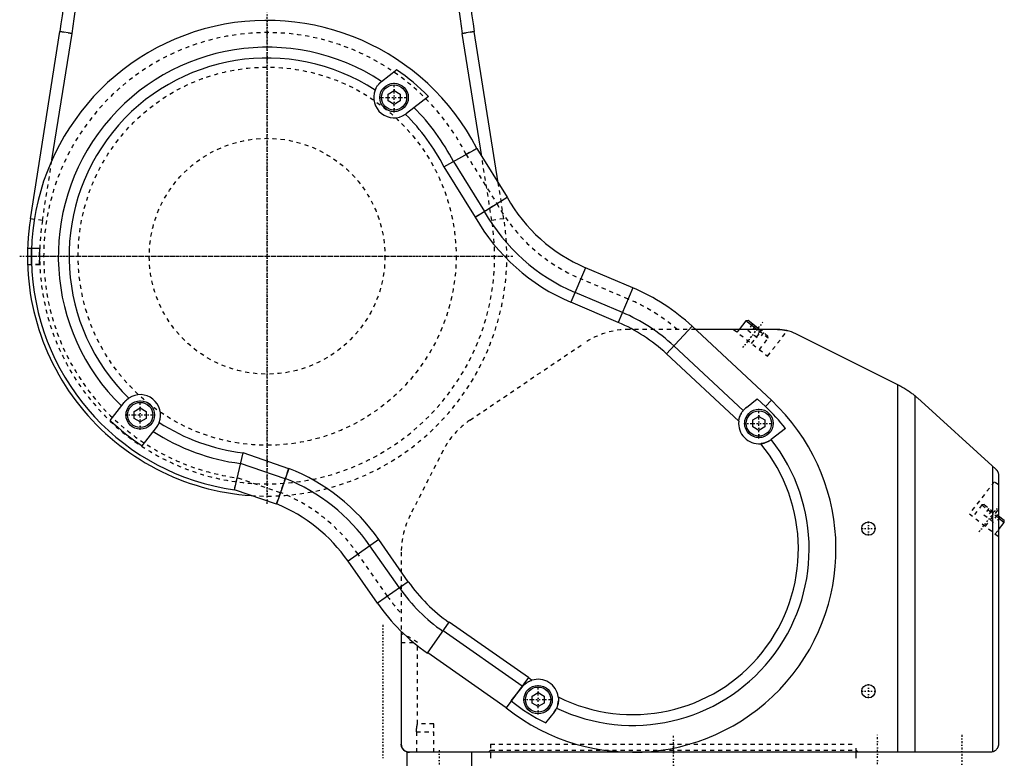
# Model space of a CAD drawing. Extents: x -415 to 202, y -1 to 644.
# Tile 2 of 6: x -161 to 81, y 197 to 378. Entities that reach past the tile are written whole.
import ezdxf

# ---------------------------------------------------------------- set-up
doc = ezdxf.new("R2010")
doc.units = 0
doc.linetypes.add('CENTER', pattern=[1.5, 0.45, -0.5, 0.05, -0.5])
doc.linetypes.add('DASHED', pattern=[2, 1, -1])
for name, color, linetype in [('AM_0', 7, 'CONTINUOUS'), ('AM_3', 7, 'DASHED'), ('AM_7', 7, 'CENTER')]:
    doc.layers.add(name, color=color, linetype=linetype)

msp = doc.modelspace()

# ---------------------------------------------------------------- linework, layer by layer
at = {"layer": 'AM_0', "color": 7, "linetype": 'CONTINUOUS'}
for p, q in [((-158.27, 329.23), (-150.98, 375.29)), ((-152.95, 343.67), (-148.02, 374.82)), ((-148, 374.81), (-150.98, 375.29)), ((-49.02, 375.29), (-52, 374.81)), ((-47.19, 344.56), (-51.98, 374.82)), ((-43.12, 338.05), (-49.02, 375.29)), ((-71.84, 362.98), (-68.12, 365.89)), ((-70.25, 359.9), (-68.76, 360.76)), ((-70.25, 358.18), (-70.25, 359.9)), ((-68.76, 360.76), (-67.27, 359.9)), ((-67.27, 359.9), (-67.27, 358.18)), ((-60.29, 359.31), (-65.68, 355.1)), ((-68.76, 357.32), (-70.25, 358.18)), ((-67.27, 358.18), (-68.76, 357.32)), ((-56.48, 341.97), (-48.42, 346.53)), ((-48.42, 346.53), (-40.93, 334.54)), ((-56.48, 341.97), (-48.77, 329.64)), ((-54.17, 343.27), (-46.53, 331.04)), ((-48.8, 329.62), (-40.93, 334.54)), ((-157.29, 329.07), (-158.27, 329.23)), ((-21.64, 317.18), (-25.26, 308.67)), ((-9.99, 312.23), (-21.64, 317.18)), ((-12.57, 306.16), (-24.22, 311.11)), ((-9.99, 312.23), (-13.6, 303.72)), ((-13.6, 303.72), (-25.26, 308.67)), ((17.8, 304.12), (16.15, 302)), ((18.37, 304.19), (17.8, 304.12)), ((20.52, 302), (17.8, 304.12)), ((21.17, 302), (18.37, 304.19)), ((4.57, 302.78), (-1.73, 296.01)), ((24.1, 284.57), (4.57, 302.78)), ((25.63, 302), (5.41, 302)), ((55.53, 288.23), (30.1, 300.94)), ((16.06, 279.42), (-1.73, 296.01)), ((17.15, 282.03), (0.07, 297.95)), ((55.16, 288.41), (55.16, 198)), ((-138.62, 279.62), (-135.17, 284.03)), ((17.95, 282.81), (20.63, 284.9)), ((20.63, 284.9), (22.65, 283.01)), ((24.1, 284.57), (22.65, 283.01)), ((59.45, 198), (59.45, 285.65)), ((60.03, 285.14), (79.34, 267.6)), ((-132.72, 281.81), (-131.23, 282.67)), ((-132.72, 280.09), (-132.72, 281.81)), ((-131.23, 282.67), (-129.74, 281.81)), ((-129.74, 281.81), (-129.74, 280.09)), ((-131.23, 279.23), (-132.72, 280.09)), ((-129.74, 280.09), (-131.23, 279.23)), ((19.54, 279.73), (21.03, 280.59)), ((19.54, 278.01), (19.54, 279.73)), ((21.03, 280.59), (22.52, 279.73)), ((22.52, 279.73), (22.52, 278.01)), ((-127.29, 277.87), (-130.8, 273.38)), ((21.03, 277.15), (19.54, 278.01)), ((22.52, 278.01), (21.03, 277.15)), ((27.59, 277.65), (24.06, 274.9)), ((-108.06, 262.56), (-105.93, 271.61)), ((-94.69, 267.74), (-105.93, 271.61)), ((-95.55, 265.23), (-106.53, 269.01)), ((-94.66, 267.82), (-97.7, 258.99)), ((78.6, 198.09), (78.6, 268.28)), ((80, 266.11), (80, 200)), ((-97.7, 258.99), (-108.06, 262.56)), ((80, 256.14), (81.36, 255.07)), ((80, 255.63), (81.43, 254.51)), ((80, 252.68), (81.43, 254.51)), ((81.43, 254.51), (81.36, 255.07)), ((-72.52, 250.31), (-80.09, 245.01)), ((-65.25, 239.94), (-72.52, 250.31)), ((-67.42, 238.42), (-74.69, 248.79)), ((-72.83, 234.64), (-80.09, 245.01)), ((-65.25, 239.94), (-72.83, 234.64)), ((-60.55, 222.36), (-55.19, 230.01)), ((-37.25, 214.22), (-56.71, 227.84)), ((-35.66, 216.34), (-55.19, 230.01)), ((-67, 227.73), (-67, 200)), ((-41.21, 208.94), (-60.49, 222.44)), ((-35.66, 216.34), (-41.21, 208.94)), ((-39.91, 210.62), (-37.25, 214.02)), ((-34.8, 211.8), (-33.31, 212.66)), ((-34.8, 210.08), (-34.8, 211.8)), ((-33.31, 212.66), (-31.82, 211.8)), ((-31.82, 211.8), (-31.82, 210.08)), ((-33.31, 209.22), (-34.8, 210.08)), ((-31.82, 210.08), (-33.31, 209.22)), ((-29.37, 207.86), (-31.45, 205.2)), ((-65.63, 198), (-65.63, 188.8)), ((78, 198), (-65.63, 198)), ((-49.63, 188.8), (-49.63, 198)), ((-45, 198), (-45, 196.5)), ((45, 196.5), (45, 198))]:
    msp.add_line(p, q, dxfattribs=at)
for points in [[(-73.41, 360.87, 0), (-73.38, 360.95, 0), (-73.31, 361.11, 0), (-73.23, 361.27, 0), (-73.19, 361.35, 0), (-73.15, 361.43, 0), (-73.07, 361.58, 0), (-72.98, 361.73, 0), (-72.88, 361.87, 0), (-72.79, 362, 0), (-72.69, 362.13, 0), (-72.64, 362.19, 0), (-72.59, 362.25, 0), (-72.5, 362.36, 0), (-72.4, 362.47, 0), (-72.3, 362.57, 0), (-72.21, 362.66, 0), (-72.12, 362.74, 0), (-72.08, 362.78, 0), (-72.03, 362.82, 0), (-71.95, 362.89, 0), (-71.87, 362.95, 0), (-71.84, 362.98, 0)], [(-65.68, 355.1, 0), (-65.73, 355.07, 0), (-65.82, 355, 0), (-65.91, 354.93, 0), (-65.96, 354.9, 0)], [(25.63, 302, 0), (25.75, 302, 0), (25.99, 301.99, 0), (26.21, 301.98, 0), (26.32, 301.98, 0), (26.43, 301.97, 0), (26.63, 301.95, 0), (26.82, 301.93, 0), (27, 301.91, 0), (27.17, 301.88, 0), (27.33, 301.85, 0), (27.4, 301.84, 0), (27.47, 301.83, 0), (27.6, 301.8, 0), (27.72, 301.78, 0), (27.82, 301.76, 0), (27.9, 301.74, 0), (27.97, 301.72, 0), (27.99, 301.72, 0), (28.02, 301.71, 0), (28.05, 301.7, 0), (28.07, 301.7, 0), (28.07, 301.7, 0)], [(55.53, 288.23, 0), (55.66, 288.16, 0), (55.93, 288.02, 0), (56.19, 287.88, 0), (56.32, 287.81, 0), (56.45, 287.73, 0), (56.7, 287.59, 0), (56.95, 287.44, 0), (57.19, 287.29, 0), (57.42, 287.14, 0), (57.65, 287, 0), (57.76, 286.92, 0), (57.86, 286.85, 0), (58.07, 286.71, 0), (58.28, 286.56, 0), (58.49, 286.41, 0), (58.69, 286.26, 0), (58.88, 286.11, 0), (58.97, 286.04, 0), (59.06, 285.97, 0), (59.23, 285.83, 0), (59.38, 285.71, 0), (59.45, 285.65, 0)], [(-135.17, 284.03, 0), (-135.15, 284.06, 0), (-135.1, 284.12, 0), (-135.04, 284.18, 0), (-135.02, 284.21, 0), (-134.99, 284.25, 0), (-134.93, 284.31, 0), (-134.88, 284.37, 0), (-134.82, 284.43, 0), (-134.76, 284.49, 0), (-134.7, 284.55, 0), (-134.66, 284.58, 0), (-134.63, 284.61, 0), (-134.57, 284.67, 0), (-134.5, 284.73, 0), (-134.43, 284.79, 0), (-134.36, 284.85, 0), (-134.29, 284.9, 0), (-134.26, 284.93, 0), (-134.22, 284.96, 0), (-134.15, 285.01, 0), (-134.07, 285.06, 0), (-134.03, 285.09, 0)], [(59.45, 285.65, 0), (59.55, 285.56, 0), (59.74, 285.4, 0), (59.93, 285.23, 0), (60.03, 285.14, 0)], [(16.06, 279.42, 0), (16.07, 279.52, 0), (16.1, 279.71, 0), (16.14, 279.91, 0), (16.16, 280, 0), (16.18, 280.1, 0), (16.23, 280.29, 0), (16.29, 280.47, 0), (16.35, 280.64, 0), (16.42, 280.8, 0), (16.49, 280.96, 0), (16.52, 281.03, 0), (16.56, 281.1, 0), (16.63, 281.24, 0), (16.7, 281.38, 0), (16.78, 281.5, 0), (16.85, 281.62, 0), (16.93, 281.72, 0), (16.96, 281.77, 0), (16.99, 281.82, 0), (17.06, 281.91, 0), (17.12, 281.99, 0), (17.15, 282.03, 0)], [(17.15, 282.03, 0), (17.27, 282.17, 0), (17.53, 282.44, 0), (17.81, 282.69, 0), (17.95, 282.81, 0)], [(-126.57, 279.13, 0), (-126.59, 279.09, 0), (-126.62, 279.01, 0), (-126.66, 278.93, 0), (-126.67, 278.89, 0), (-126.69, 278.86, 0), (-126.73, 278.78, 0), (-126.76, 278.71, 0), (-126.8, 278.63, 0), (-126.84, 278.56, 0), (-126.88, 278.49, 0), (-126.9, 278.45, 0), (-126.92, 278.42, 0), (-126.96, 278.35, 0), (-127, 278.28, 0), (-127.05, 278.21, 0), (-127.09, 278.15, 0), (-127.13, 278.08, 0), (-127.16, 278.05, 0), (-127.18, 278.02, 0), (-127.22, 277.96, 0), (-127.27, 277.9, 0), (-127.29, 277.87, 0)], [(24.06, 274.9, 0), (24.03, 274.87, 0), (23.95, 274.81, 0), (23.86, 274.75, 0), (23.81, 274.71, 0), (23.76, 274.68, 0), (23.65, 274.61, 0), (23.53, 274.54, 0), (23.41, 274.47, 0), (23.27, 274.4, 0), (23.19, 274.36, 0), (23.16, 274.35, 0), (23.14, 274.34, 0), (23.13, 274.33, 0), (23.12, 274.33, 0), (23.09, 274.31, 0), (23.07, 274.3, 0), (23.05, 274.3, 0), (23.04, 274.29, 0), (23.02, 274.28, 0), (22.99, 274.27, 0), (22.98, 274.26, 0), (22.96, 274.26, 0), (22.94, 274.25, 0), (22.91, 274.24, 0), (22.89, 274.23, 0), (22.86, 274.22, 0), (22.83, 274.21, 0), (22.82, 274.2, 0), (22.8, 274.2, 0), (22.78, 274.19, 0), (22.75, 274.18, 0), (22.72, 274.17, 0), (22.69, 274.16, 0), (22.67, 274.15, 0), (22.65, 274.14, 0), (22.64, 274.14, 0), (22.61, 274.13, 0), (22.58, 274.12, 0), (22.48, 274.09, 0), (22.31, 274.04, 0), (22.13, 273.99, 0), (22.04, 273.97, 0), (21.94, 273.95, 0), (21.76, 273.92, 0), (21.57, 273.9, 0), (21.47, 273.89, 0)], [(79.34, 267.6, 0), (79.38, 267.56, 0), (79.45, 267.5, 0), (79.51, 267.43, 0), (79.54, 267.39, 0), (79.57, 267.35, 0), (79.63, 267.28, 0), (79.68, 267.2, 0), (79.73, 267.12, 0), (79.78, 267.03, 0), (79.82, 266.95, 0), (79.84, 266.9, 0), (79.86, 266.86, 0), (79.89, 266.77, 0), (79.92, 266.68, 0), (79.94, 266.6, 0), (79.96, 266.51, 0), (79.98, 266.42, 0), (79.98, 266.37, 0), (79.99, 266.33, 0), (80, 266.24, 0), (80, 266.16, 0), (80, 266.11, 0)], [(-37.15, 214.14, 0), (-37.12, 214.17, 0), (-37.06, 214.25, 0), (-36.98, 214.33, 0), (-36.94, 214.37, 0), (-36.9, 214.42, 0), (-36.81, 214.51, 0), (-36.71, 214.6, 0), (-36.6, 214.7, 0), (-36.49, 214.8, 0), (-36.42, 214.86, 0), (-36.4, 214.87, 0), (-36.38, 214.89, 0), (-36.36, 214.9, 0), (-36.35, 214.91, 0), (-36.33, 214.92, 0), (-36.31, 214.94, 0), (-36.3, 214.95, 0), (-36.29, 214.96, 0), (-36.27, 214.97, 0), (-36.24, 214.99, 0), (-36.23, 215, 0), (-36.22, 215.01, 0), (-36.2, 215.02, 0), (-36.17, 215.04, 0), (-36.15, 215.05, 0), (-36.13, 215.07, 0), (-36.1, 215.09, 0), (-36.09, 215.1, 0), (-36.08, 215.1, 0), (-36.05, 215.12, 0), (-36.03, 215.14, 0), (-35.94, 215.19, 0), (-35.79, 215.28, 0), (-35.63, 215.37, 0), (-35.46, 215.45, 0), (-35.38, 215.49, 0), (-35.29, 215.53, 0), (-35.12, 215.6, 0), (-34.94, 215.67, 0), (-34.85, 215.7, 0)], [(-37.25, 214.02, 0), (-37.23, 214.04, 0), (-37.2, 214.08, 0), (-37.17, 214.12, 0), (-37.15, 214.14, 0)], [(-28.36, 211.61, 0), (-28.34, 211.52, 0), (-28.33, 211.33, 0), (-28.31, 211.14, 0), (-28.31, 211.05, 0), (-28.31, 210.95, 0), (-28.31, 210.77, 0), (-28.32, 210.59, 0), (-28.33, 210.48, 0), (-28.33, 210.45, 0), (-28.34, 210.42, 0), (-28.34, 210.41, 0), (-28.34, 210.39, 0), (-28.34, 210.36, 0), (-28.35, 210.33, 0), (-28.35, 210.3, 0), (-28.35, 210.28, 0), (-28.36, 210.25, 0), (-28.36, 210.23, 0), (-28.36, 210.22, 0), (-28.37, 210.19, 0), (-28.37, 210.16, 0), (-28.38, 210.13, 0), (-28.38, 210.11, 0), (-28.38, 210.08, 0), (-28.39, 210.06, 0), (-28.39, 210.05, 0), (-28.39, 210.02, 0), (-28.4, 210, 0), (-28.4, 209.98, 0), (-28.41, 209.97, 0), (-28.41, 209.94, 0), (-28.42, 209.91, 0), (-28.42, 209.9, 0), (-28.42, 209.89, 0), (-28.43, 209.86, 0), (-28.43, 209.84, 0), (-28.45, 209.75, 0), (-28.49, 209.6, 0), (-28.53, 209.46, 0), (-28.58, 209.33, 0), (-28.62, 209.21, 0), (-28.64, 209.15, 0), (-28.66, 209.1, 0), (-28.7, 209, 0), (-28.74, 208.9, 0), (-28.76, 208.86, 0)], [(-28.76, 208.86, 0), (-28.85, 208.69, 0), (-29.03, 208.35, 0), (-29.25, 208.02, 0), (-29.37, 207.86, 0)], [(-66.56, 198.75, 0), (-66.58, 198.78, 0), (-66.62, 198.83, 0), (-66.67, 198.89, 0), (-66.69, 198.92, 0), (-66.7, 198.95, 0), (-66.74, 199.02, 0), (-66.78, 199.08, 0), (-66.81, 199.15, 0), (-66.84, 199.22, 0), (-66.87, 199.29, 0), (-66.88, 199.33, 0), (-66.9, 199.36, 0), (-66.92, 199.44, 0), (-66.94, 199.51, 0), (-66.96, 199.59, 0), (-66.97, 199.66, 0), (-66.98, 199.74, 0), (-66.99, 199.77, 0), (-66.99, 199.81, 0), (-67, 199.89, 0), (-67, 199.96, 0), (-67, 200, 0)], [(80, 200, 0), (80, 199.94, 0), (79.99, 199.81, 0), (79.98, 199.69, 0), (79.96, 199.62, 0), (79.95, 199.56, 0), (79.92, 199.43, 0), (79.87, 199.3, 0), (79.82, 199.17, 0), (79.76, 199.05, 0), (79.69, 198.93, 0), (79.65, 198.87, 0), (79.61, 198.82, 0), (79.53, 198.71, 0), (79.44, 198.61, 0), (79.34, 198.51, 0), (79.23, 198.42, 0), (79.11, 198.33, 0), (79.04, 198.29, 0), (78.97, 198.25, 0), (78.83, 198.18, 0), (78.68, 198.12, 0), (78.6, 198.09, 0)], [(-65, 198, 0), (-65.03, 198, 0), (-65.09, 198, 0), (-65.14, 198.01, 0), (-65.17, 198.01, 0), (-65.2, 198.01, 0), (-65.26, 198.02, 0), (-65.33, 198.03, 0), (-65.39, 198.04, 0), (-65.45, 198.05, 0), (-65.52, 198.07, 0), (-65.55, 198.08, 0), (-65.58, 198.09, 0), (-65.65, 198.11, 0), (-65.71, 198.13, 0), (-65.78, 198.16, 0), (-65.84, 198.19, 0), (-65.91, 198.22, 0), (-65.94, 198.23, 0), (-65.97, 198.25, 0), (-66.03, 198.29, 0), (-66.1, 198.33, 0), (-66.13, 198.35, 0)], [(78.6, 198.09, 0), (78.5, 198.06, 0), (78.3, 198.02, 0), (78.1, 198, 0), (78, 198, 0)]]:
    msp.add_polyline3d(points, dxfattribs=at)
for centre, radius in [((-68.76, 359.04), 3.5), ((-68.76, 359.04), 3.1), ((-131.23, 280.95), 3.5), ((-131.23, 280.95), 3.1), ((21.03, 278.87), 3.5), ((21.03, 278.87), 3.1), ((48, 253), 1.65), ((-33.31, 210.94), 3.5), ((-33.31, 210.94), 3.1), ((48, 213), 1.65)]:
    msp.add_circle(centre, radius, dxfattribs=at)
for centre, radius, start, end in [((-348.5, 406.56), 200, 351.0032, 359.8581), ((148.5, 406.56), 200, 180.1419, 188.9968), ((-348.5, 406.56), 203, 351.0031, 359.1141), ((148.5, 406.56), 203, 180.8859, 188.9969), ((-100, 320), 58, 27.219, 262.0125), ((-100, 320), 51.4, 56.7593, 225.7814), ((-100, 320), 48.75, 56.9542, 225.7285), ((-100, 320), 55.87, 44.7123, 55.2092), ((-68.76, 359.04), 5, 158.5691, 304.0969), ((-100, 320), 51.4, 26.9213, 45.2992), ((-100, 320), 48.75, 26.785, 45.7118), ((-6.01, 354), 40, 209.1367, 247), ((-6.01, 354), 49.25, 209.6747, 247), ((-6.01, 354), 46.6, 209.5424, 247), ((-100, 320), 59, 171, 266.2149), ((-29.53, 266.21), 50, 47, 67), ((-29.53, 266.21), 43.4, 47, 67), ((-29.53, 266.21), 40.75, 47, 67), ((25.63, 292), 10, 63.4265, 90), ((-131.23, 280.95), 5, 338.6034, 124.0948), ((-10, 248), 50, 231.3757, 47), ((-10, 248), 47.87, 38.2656, 47), ((-100, 320), 55.87, 226.2807, 236.5496), ((-100, 320), 48.75, 236.9698, 263.015), ((21.03, 278.87), 5, 173.6669, 275.0869), ((-100, 320), 51.4, 236.9463, 262.7002), ((-10, 248), 43.4, 244.3875, 38.2934), ((-10, 248), 40.75, 243.2302, 39.4404), ((-112.86, 222.06), 49.25, 35, 68.3114), ((-112.86, 222.06), 46.6, 35, 68.1583), ((-112.86, 222.06), 40, 35, 67.6893), ((-31.87, 263.31), 40.75, 215, 235), ((-31.87, 263.31), 43.4, 215, 235), ((-31.87, 263.31), 50, 215, 235), ((-10, 248), 40.75, 230.9854, 232.4317), ((-33.31, 210.94), 5, 7.7511, 107.9107), ((-10, 248), 43.4, 231.1099, 231.2743), ((-10, 248), 47.87, 231.3392, 243.3822), ((-65, 200), 2, 180, 270)]:
    msp.add_arc(centre, radius, start, end, dxfattribs=at)
at = {"layer": 'AM_3', "color": 6, "linetype": 'DASHED'}
for p, q in [((-150.96, 375.28), (-148, 374.81)), ((-52, 374.81), (-49.04, 375.28)), ((-48.42, 346.53), (-51.03, 345.05)), ((-51.03, 345.05), (-43.48, 332.95)), ((-44.69, 328.76), (-47.19, 344.56)), ((-155.31, 328.76), (-152.95, 343.67)), ((-41.73, 329.23), (-43.12, 338.05)), ((-48.8, 329.62), (-40.95, 334.53)), ((-155.31, 328.76), (-157.29, 329.07)), ((-41.73, 329.23), (-44.69, 328.76)), ((-158.97, 322), (-156, 322)), ((-157.97, 322), (-156, 322)), ((-156, 318), (-156, 322)), ((-156, 322), (-156, 318)), ((-158.97, 318), (-156, 318)), ((-156, 318), (-157.97, 318)), ((-11.16, 309.47), (-22.82, 314.42)), ((19.46, 303.34), (18.27, 301.82)), ((5.41, 302), (-10.88, 302)), ((14.8, 302), (23.18, 295.45)), ((16.15, 302), (15.64, 301.35)), ((18.27, 301.82), (20.99, 299.71)), ((20.13, 302.81), (18.95, 301.29)), ((19.24, 298.53), (21.96, 302)), ((21.49, 301.75), (20.31, 300.24)), ((23.32, 299.81), (20.52, 302)), ((22.17, 301.22), (20.99, 299.71)), ((23.25, 300.37), (21.17, 302)), ((23.18, 295.45), (28.07, 301.7)), ((-50.08, 279.68), (-22.07, 298.58)), ((21.15, 297.04), (23.32, 299.81)), ((23.32, 299.81), (23.25, 300.37)), ((-56.71, 272.18), (-64.82, 256.27)), ((-97.67, 259.07), (-94.66, 267.82)), ((-108.06, 262.56), (-107.36, 265.49)), ((-96.72, 261.83), (-107.36, 265.49)), ((78.99, 264.54), (72.83, 256.66)), ((80, 263.75), (78.99, 264.54)), ((75.91, 258.82), (73.7, 255.99)), ((76.47, 258.89), (75.91, 258.82)), ((75.91, 258.82), (80, 255.63)), ((77.66, 257.96), (76.43, 256.39)), ((76.47, 258.89), (80, 256.14)), ((76.77, 253.58), (80, 257.72)), ((78.34, 257.43), (77.11, 255.86)), ((72.83, 256.66), (80, 251.06)), ((76.43, 256.39), (79.14, 254.27)), ((79.69, 256.38), (78.46, 254.8)), ((80.37, 255.85), (79.14, 254.27)), ((79.21, 251.68), (80, 252.68)), ((-67, 247.19), (-67, 227.73)), ((-70.37, 236.36), (-77.63, 246.73)), ((-67, 225), (-63, 225)), ((-63, 205), (-63, 225)), ((-59, 205), (-63, 205)), ((-59, 198), (-59, 205)), ((-63.24, 203), (-63.24, 198)), ((-63.24, 203), (-59, 203)), ((-45, 200), (-45, 198)), ((-45, 200), (45, 200)), ((45, 198), (45, 200)), ((-45, 198.5), (-45.5, 198)), ((-45, 198.5), (45, 198.5)), ((45.5, 198), (45, 198.5))]:
    msp.add_line(p, q, dxfattribs=at)
for points in [[(-157.97, 318, 0), (-157.97, 318, 0), (-157.97, 318, 0), (-157.97, 318, 0), (-157.97, 318.01, 0), (-157.97, 318.01, 0), (-157.97, 318.02, 0), (-157.97, 318.02, 0), (-157.97, 318.03, 0), (-157.97, 318.05, 0), (-157.97, 318.06, 0), (-157.97, 318.07, 0), (-157.97, 318.07, 0), (-157.97, 318.09, 0), (-157.97, 318.11, 0), (-157.97, 318.13, 0), (-157.97, 318.15, 0), (-157.97, 318.18, 0), (-157.97, 318.19, 0), (-157.97, 318.2, 0), (-157.97, 318.23, 0), (-157.97, 318.26, 0), (-157.97, 318.27, 0), (-157.97, 318.29, 0), (-157.98, 318.32, 0), (-157.98, 318.35, 0), (-157.98, 318.37, 0), (-157.98, 318.38, 0), (-157.98, 318.42, 0), (-157.98, 318.45, 0), (-157.98, 318.49, 0), (-157.98, 318.53, 0), (-157.98, 318.57, 0), (-157.98, 318.59, 0), (-157.98, 318.61, 0), (-157.98, 318.65, 0), (-157.99, 318.69, 0), (-157.99, 318.73, 0), (-157.99, 318.78, 0), (-157.99, 318.82, 0), (-157.99, 318.85, 0), (-157.99, 318.87, 0), (-157.99, 318.92, 0), (-157.99, 318.97, 0), (-157.99, 319.02, 0), (-157.99, 319.07, 0), (-157.99, 319.13, 0), (-157.99, 319.15, 0), (-157.99, 319.18, 0), (-157.99, 319.23, 0), (-158, 319.29, 0), (-158, 319.35, 0), (-158, 319.4, 0), (-158, 319.46, 0), (-158, 319.49, 0), (-158, 319.52, 0), (-158, 319.57, 0), (-158, 319.63, 0), (-158, 319.69, 0), (-158, 319.74, 0), (-158, 319.8, 0), (-158, 319.83, 0), (-158, 319.86, 0), (-158, 319.92, 0), (-158, 319.97, 0), (-158, 320, 0), (-158, 320.03, 0), (-158, 320.08, 0), (-158, 320.14, 0), (-158, 320.17, 0), (-158, 320.2, 0), (-158, 320.26, 0), (-158, 320.31, 0), (-158, 320.37, 0), (-158, 320.43, 0), (-158, 320.48, 0), (-158, 320.51, 0), (-158, 320.54, 0), (-158, 320.6, 0), (-158, 320.65, 0), (-158, 320.71, 0), (-157.99, 320.77, 0), (-157.99, 320.82, 0), (-157.99, 320.85, 0), (-157.99, 320.87, 0), (-157.99, 320.93, 0), (-157.99, 320.98, 0), (-157.99, 321.03, 0), (-157.99, 321.08, 0), (-157.99, 321.13, 0), (-157.99, 321.15, 0), (-157.99, 321.18, 0), (-157.99, 321.22, 0), (-157.99, 321.27, 0), (-157.99, 321.31, 0), (-157.98, 321.35, 0), (-157.98, 321.39, 0), (-157.98, 321.41, 0), (-157.98, 321.43, 0), (-157.98, 321.47, 0), (-157.98, 321.51, 0), (-157.98, 321.55, 0), (-157.98, 321.58, 0), (-157.98, 321.62, 0), (-157.98, 321.63, 0), (-157.98, 321.65, 0), (-157.98, 321.68, 0), (-157.97, 321.71, 0), (-157.97, 321.73, 0), (-157.97, 321.74, 0), (-157.97, 321.77, 0), (-157.97, 321.8, 0), (-157.97, 321.81, 0), (-157.97, 321.82, 0), (-157.97, 321.85, 0), (-157.97, 321.87, 0), (-157.97, 321.89, 0), (-157.97, 321.91, 0), (-157.97, 321.93, 0), (-157.97, 321.93, 0), (-157.97, 321.94, 0), (-157.97, 321.95, 0), (-157.97, 321.97, 0), (-157.97, 321.98, 0), (-157.97, 321.98, 0), (-157.97, 321.99, 0), (-157.97, 321.99, 0), (-157.97, 322, 0), (-157.97, 322, 0), (-157.97, 322, 0), (-157.97, 322, 0)], [(-63.24, 203, 0), (-63.24, 203.01, 0), (-63.24, 203.04, 0), (-63.24, 203.07, 0), (-63.24, 203.08, 0), (-63.24, 203.1, 0), (-63.24, 203.13, 0), (-63.24, 203.16, 0), (-63.24, 203.18, 0), (-63.24, 203.21, 0), (-63.24, 203.24, 0), (-63.23, 203.26, 0), (-63.23, 203.27, 0), (-63.23, 203.3, 0), (-63.23, 203.33, 0), (-63.23, 203.36, 0), (-63.23, 203.39, 0), (-63.23, 203.41, 0), (-63.23, 203.43, 0), (-63.23, 203.44, 0), (-63.23, 203.47, 0), (-63.22, 203.5, 0), (-63.22, 203.51, 0), (-63.22, 203.53, 0), (-63.22, 203.56, 0), (-63.22, 203.59, 0), (-63.22, 203.6, 0), (-63.22, 203.61, 0), (-63.21, 203.64, 0), (-63.21, 203.67, 0), (-63.21, 203.7, 0), (-63.21, 203.73, 0), (-63.2, 203.75, 0), (-63.2, 203.77, 0), (-63.2, 203.78, 0), (-63.2, 203.81, 0), (-63.2, 203.83, 0), (-63.19, 203.86, 0), (-63.19, 203.89, 0), (-63.19, 203.91, 0), (-63.19, 203.93, 0), (-63.19, 203.94, 0), (-63.18, 203.97, 0), (-63.18, 203.99, 0), (-63.18, 204.02, 0), (-63.17, 204.04, 0), (-63.17, 204.07, 0), (-63.17, 204.08, 0), (-63.17, 204.09, 0), (-63.16, 204.12, 0), (-63.16, 204.14, 0), (-63.16, 204.16, 0), (-63.15, 204.19, 0), (-63.15, 204.21, 0), (-63.15, 204.22, 0), (-63.15, 204.23, 0), (-63.14, 204.26, 0), (-63.14, 204.28, 0), (-63.14, 204.3, 0), (-63.13, 204.32, 0), (-63.13, 204.34, 0), (-63.13, 204.35, 0), (-63.13, 204.36, 0), (-63.12, 204.38, 0), (-63.12, 204.4, 0), (-63.12, 204.41, 0), (-63.12, 204.42, 0), (-63.11, 204.44, 0), (-63.11, 204.46, 0), (-63.11, 204.47, 0), (-63.11, 204.48, 0), (-63.1, 204.5, 0), (-63.1, 204.52, 0), (-63.1, 204.54, 0), (-63.09, 204.56, 0), (-63.09, 204.57, 0), (-63.09, 204.58, 0), (-63.09, 204.59, 0), (-63.08, 204.61, 0), (-63.08, 204.63, 0), (-63.08, 204.64, 0), (-63.07, 204.66, 0), (-63.07, 204.68, 0), (-63.07, 204.68, 0), (-63.07, 204.69, 0), (-63.06, 204.71, 0), (-63.06, 204.72, 0), (-63.06, 204.74, 0), (-63.06, 204.75, 0), (-63.05, 204.77, 0), (-63.05, 204.77, 0), (-63.05, 204.78, 0), (-63.05, 204.79, 0), (-63.04, 204.81, 0), (-63.04, 204.82, 0), (-63.04, 204.83, 0), (-63.04, 204.84, 0), (-63.03, 204.85, 0), (-63.03, 204.85, 0), (-63.03, 204.86, 0), (-63.03, 204.87, 0), (-63.03, 204.88, 0), (-63.02, 204.89, 0), (-63.02, 204.9, 0), (-63.02, 204.91, 0), (-63.02, 204.91, 0), (-63.02, 204.92, 0), (-63.02, 204.93, 0), (-63.02, 204.93, 0), (-63.01, 204.94, 0), (-63.01, 204.94, 0), (-63.01, 204.95, 0), (-63.01, 204.95, 0), (-63.01, 204.96, 0), (-63.01, 204.96, 0), (-63.01, 204.97, 0), (-63.01, 204.97, 0), (-63.01, 204.98, 0), (-63, 204.98, 0), (-63, 204.98, 0), (-63, 204.99, 0), (-63, 204.99, 0), (-63, 204.99, 0), (-63, 204.99, 0), (-63, 205, 0), (-63, 205, 0), (-63, 205, 0), (-63, 205, 0), (-63, 205, 0), (-63, 205, 0), (-63, 205, 0)], [(-66.13, 198.35, 0), (-66.14, 198.36, 0), (-66.17, 198.38, 0), (-66.19, 198.39, 0), (-66.2, 198.4, 0), (-66.22, 198.41, 0), (-66.24, 198.43, 0), (-66.27, 198.45, 0), (-66.29, 198.47, 0), (-66.32, 198.5, 0), (-66.34, 198.52, 0), (-66.36, 198.53, 0), (-66.37, 198.54, 0), (-66.39, 198.56, 0), (-66.41, 198.59, 0), (-66.44, 198.61, 0), (-66.46, 198.63, 0), (-66.48, 198.66, 0), (-66.49, 198.67, 0), (-66.51, 198.68, 0), (-66.53, 198.71, 0), (-66.55, 198.74, 0), (-66.56, 198.75, 0)]]:
    msp.add_polyline3d(points, dxfattribs=at)
for radius in [46.5, 46.5, 29]:
    msp.add_circle((-100, 320), radius, dxfattribs=at)
for centre, radius, start, end in [((-100, 320), 55, 27.0903, 262.3098), ((-68.76, 359.04), 5, 128, 158.5691), ((-68.76, 359.04), 5, 304.0969, 308), ((-6.01, 354), 43, 209.3366, 247), ((-100, 320), 56, 171, 9), ((-100, 320), 59, 266.2149, 9), ((-29.53, 266.21), 47, 49.5969, 67), ((-10.88, 282), 20, 90, 124.0099), ((-131.23, 280.95), 5, 124.0948, 142), ((21.03, 278.87), 5, 128, 173.6669), ((-131.23, 280.95), 5, 322, 338.6034), ((-38.89, 263.1), 20, 124.0099, 152.9901), ((21.03, 278.87), 5, 275.0869, 308), ((-112.86, 222.06), 43, 35, 67.9205), ((-47, 247.19), 20, 152.9901, 180), ((-31.87, 263.31), 47, 215, 221.6328), ((-71.43, 213.82), 14, 52.9926, 71.5665), ((-33.31, 210.94), 5, 107.9107, 142), ((-33.31, 210.94), 5, 322, 7.7511)]:
    msp.add_arc(centre, radius, start, end, dxfattribs=at)
at = {"layer": 'AM_7', "color": 4, "linetype": 'CENTER'}
for p, q in [((-100, 259.1), (-100, 380.9)), ((-100, 261.2), (-100, 378.8)), ((-68.76, 355.37), (-68.76, 362.71)), ((-72.44, 359.04), (-65.09, 359.04)), ((-160.9, 320), (-39.1, 320)), ((-158.8, 320), (-41.2, 320)), ((17.08, 297.51), (21.96, 303.75)), ((-131.23, 277.27), (-131.23, 284.62)), ((21.03, 275.19), (21.03, 282.55)), ((-134.91, 280.95), (-127.56, 280.95)), ((17.36, 278.87), (24.7, 278.87)), ((75.19, 252.21), (80.09, 258.49)), ((48, 251.27), (48, 254.73)), ((46.27, 253), (49.73, 253)), ((-71.5, 229.31), (-71.5, 196.51)), ((-33.31, 207.26), (-33.31, 214.62)), ((48, 211.27), (48, 214.73)), ((-36.98, 210.94), (-29.64, 210.94)), ((46.27, 213), (49.73, 213)), ((0, 9.38), (0, 202.25)), ((50.2, 185.75), (50.2, 202.25)), ((71, 202.25), (71, 168.97)), ((0, 200.1), (0, 197.9)), ((-57.63, 198.5), (-57.63, 187.5))]:
    msp.add_line(p, q, dxfattribs=at)

doc.saveas('drawing.dxf')
